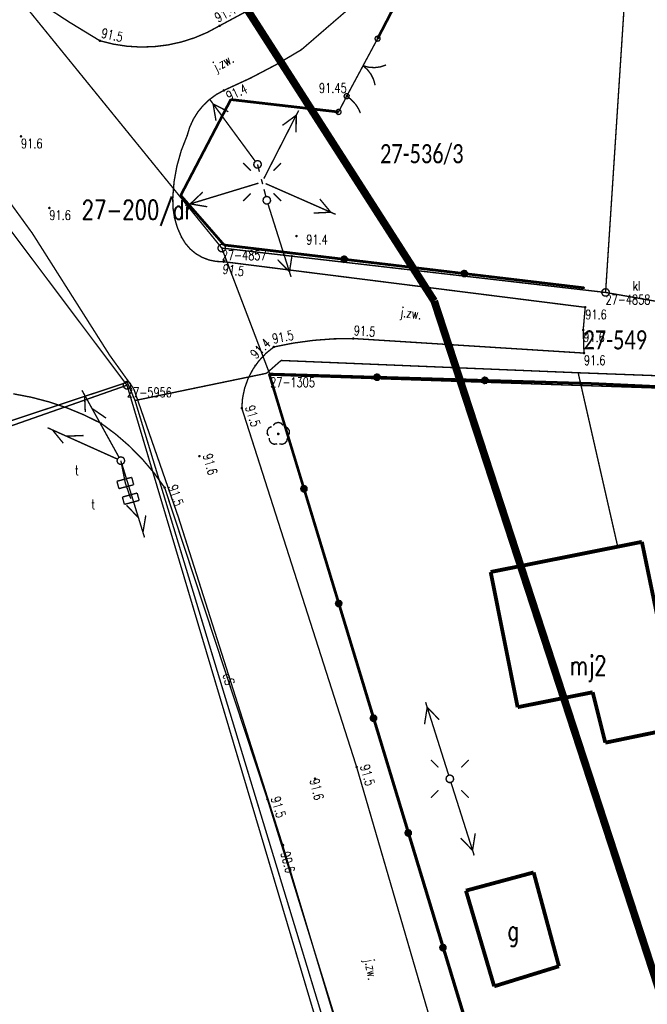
# Model space of a CAD drawing. Header units: metres. Extents: x 7542868 to 7543897, y 5828496 to 5830561.
# Tile 63 of 122: x 7543153 to 7543194, y 5830223 to 5830287. Entities that reach past the tile are written whole.
import ezdxf
from ezdxf.enums import TextEntityAlignment as Align

# ---------------------------------------------------------------- set-up
doc = ezdxf.new("R2010")
doc.units = ezdxf.units.M
doc.header["$MEASUREMENT"] = 0
for name, color, linetype in [('BDOT500_KTJZ_E_T_0', 7, 'Continuous'), ('BDOT500_KTJZ_L_0', 7, 'Continuous'), ('BDOT500_KTOK_L_1', 7, 'Continuous'), ('BDOT500_KTOK_L_3', 7, 'Continuous'), ('BDOT500_KTOK_L_4', 7, 'Continuous'), ('BDOT500_OBOP_T_1', 7, 'Continuous'), ('BDOT500_RTPW_T_0', 7, 'Continuous'), ('BDOT500_RTPW_T_1', 7, 'Continuous'), ('BUDYNKI_EGBB_E_T_0', 7, 'Continuous'), ('BUDYNKI_EGBB_L_0', 7, 'Continuous'), ('GESUT_SUPE_E_T_2', 7, 'Continuous'), ('GESUT_SUPE_L_2', 7, 'Continuous'), ('GESUT_SUPE_L_3', 7, 'Continuous'), ('GESUT_SUPP_L_6', 7, 'Continuous'), ('GESUT_SUPT_L_0', 7, 'Continuous'), ('GESUT_SUSM_L_4', 7, 'Continuous'), ('GESUT_SUSM_T_0', 7, 'Continuous'), ('GESUT_SUSM_T_3', 7, 'Continuous'), ('GESUT_SUTE_T_0', 7, 'Continuous'), ('GESUT_SUUK_E_T_3', 7, 'Continuous'), ('GESUT_SUUT_E_T_2', 7, 'Continuous'), ('GESUT_SUUT_T_2', 7, 'Continuous'), ('GLOWNA_BAZA_DZIALKI', 7, 'Continuous'), ('GLOWNA_BAZA_NUMERY_PUNKTOW', 7, 'Continuous'), ('GLOWNA_BAZA_PUNKTY', 7, 'Continuous'), ('LINIA_DRZEW', 7, 'Continuous'), ('SZUMIN_511-1_DROGA_POM_UZUPEL__', 7, 'Continuous')]:
    doc.layers.add(name, color=color, linetype=linetype)
doc.layers.add('Numery_dzialek', color=7, linetype='Continuous', lineweight=13)
doc.styles.add('Legend', font='calibri.ttf')
doc.styles.add('STYL_ARIAL', font='simplex', dxfattribs={"width": 0.75, "oblique": 0.1})

msp = doc.modelspace()

# ---------------------------------------------------------------- linework, layer by layer
at = {"layer": 'BDOT500_KTJZ_L_0', "color": 7, "const_width": 0.09}
for points in [[(7543157.83, 5830285.66), (7543155.8231, 5830286.8833), (7543153.8554, 5830288.1686), (7543151.9288, 5830289.5147), (7543150.0451, 5830290.9203), (7543148.2062, 5830292.384), (7543146.414, 5830293.9044), (7543144.67, 5830295.48)], [(7543165.65, 5830286.64), (7543173.86, 5830291.05)], [(7543175.93, 5830289.34), (7543171, 5830285.08)], [(7543165.65, 5830286.64), (7543164.8568, 5830286.2124), (7543164.0275, 5830285.8598), (7543163.1692, 5830285.5852), (7543162.2892, 5830285.3911), (7543161.395, 5830285.2791), (7543160.4944, 5830285.25), (7543159.5949, 5830285.3043), (7543158.7042, 5830285.4413), (7543157.83, 5830285.66)], [(7543171, 5830285.08), (7543169.3558, 5830284.1079), (7543167.6643, 5830283.2205), (7543165.93, 5830282.42)], [(7543163.53, 5830279.47), (7543163.6939, 5830280.0074), (7543163.9255, 5830280.5192), (7543164.221, 5830280.997), (7543164.5756, 5830281.4328), (7543164.9832, 5830281.8193), (7543165.4372, 5830282.1502), (7543165.93, 5830282.42)], [(7543162.59, 5830275.42), (7543162.6761, 5830276.462), (7543162.8628, 5830277.4908), (7543163.1484, 5830278.4966), (7543163.53, 5830279.47)], [(7543163.16, 5830272.84), (7543162.8911, 5830273.4512), (7543162.7046, 5830274.0924), (7543162.6037, 5830274.7524), (7543162.59, 5830275.42)], [(7543165.91, 5830271.23), (7543165.4292, 5830271.2463), (7543164.9576, 5830271.3415), (7543164.5081, 5830271.5129), (7543164.0929, 5830271.756), (7543163.7234, 5830272.064), (7543163.4096, 5830272.4287), (7543163.16, 5830272.84)], [(7543165.91, 5830271.23), (7543189.53, 5830268.25)], [(7543189.53, 5830268.25), (7543189.4, 5830266.77)], [(7543189.4, 5830266.77), (7543189.45, 5830265.26)], [(7543169.19, 5830265.66), (7543170.4729, 5830265.9132), (7543171.7686, 5830266.0897), (7543173.0725, 5830266.1887), (7543174.38, 5830266.21)], [(7543189.45, 5830265.26), (7543174.38, 5830266.21)], [(7543167.1, 5830261.66), (7543167.1499, 5830262.3272), (7543167.2895, 5830262.9816), (7543167.5163, 5830263.611), (7543167.8261, 5830264.2041), (7543168.2133, 5830264.7497), (7543168.6708, 5830265.238), (7543169.19, 5830265.66)], [(7543152.17, 5830262.6), (7543153.3649, 5830262.3707), (7543154.5416, 5830262.0615), (7543155.6948, 5830261.6738), (7543156.8193, 5830261.2092), (7543157.91, 5830260.67)], [(7543167.1, 5830261.66), (7543174.6, 5830238.22)], [(7543157.91, 5830260.67), (7543158.8637, 5830259.962), (7543159.7607, 5830259.1833), (7543160.5955, 5830258.3383), (7543161.3635, 5830257.4322), (7543162.06, 5830256.47)], [(7543168.77, 5830236.12), (7543162.06, 5830256.47)], [(7543174.6, 5830238.22), (7543182.37, 5830211.55)], [(7543176.29, 5830211.84), (7543168.77, 5830236.12)]]:
    msp.add_lwpolyline(points, dxfattribs=at)
at = {"layer": 'BDOT500_KTOK_L_1', "color": 7, "const_width": 0.09}
for points in [[(7543175.97, 5830285.8), (7543175.2558, 5830284.4706)], [(7543175.8355, 5830285.696), (7543175.8001, 5830285.8068), (7543175.8443, 5830285.9144), (7543175.9472, 5830285.9685), (7543176.0608, 5830285.9437), (7543176.132, 5830285.8517), (7543176.1273, 5830285.7355), (7543176.049, 5830285.6495), (7543175.9338, 5830285.6339), (7543175.8355, 5830285.696)], [(7543175.3741, 5830284.6908), (7543174.6642, 5830283.3694)], [(7543176.5193, 5830284.0756), (7543176.1546, 5830283.9552), (7543175.7737, 5830283.9068), (7543175.3905, 5830283.9321), (7543175.0192, 5830284.0301)], [(7543175.0192, 5830284.0301), (7543175.3059, 5830283.7746), (7543175.5385, 5830283.4691), (7543175.7084, 5830283.1247), (7543175.8094, 5830282.7542)], [(7543174.6642, 5830283.3694), (7543173.95, 5830282.04)], [(7543173.8155, 5830281.936), (7543173.7801, 5830282.0468), (7543173.8243, 5830282.1544), (7543173.9272, 5830282.2085), (7543174.0408, 5830282.1837), (7543174.112, 5830282.0917), (7543174.1073, 5830281.9755), (7543174.029, 5830281.8895), (7543173.9138, 5830281.8739), (7543173.8155, 5830281.936)]]:
    msp.add_lwpolyline(points, dxfattribs=at)
at = {"layer": 'BDOT500_KTOK_L_3', "color": 7, "const_width": 0.09}
for points in [[(7543173.95, 5830282.04), (7543173.685, 5830281.525)], [(7543173.8155, 5830281.936), (7543173.7801, 5830282.0468), (7543173.8243, 5830282.1544), (7543173.9272, 5830282.2085), (7543174.0408, 5830282.1837), (7543174.112, 5830282.0917), (7543174.1073, 5830281.9755), (7543174.029, 5830281.8895), (7543173.9138, 5830281.8739), (7543173.8155, 5830281.936)], [(7543173.95, 5830282.04), (7543174.0319, 5830281.9805)], [(7543174.0319, 5830281.9805), (7543174.1137, 5830281.921)], [(7543174.1137, 5830281.921), (7543174.1867, 5830281.8661)], [(7543174.1867, 5830281.8661), (7543174.2614, 5830281.7929)], [(7543173.2855, 5830280.906), (7543173.2501, 5830281.0168), (7543173.2943, 5830281.1244), (7543173.3972, 5830281.1785), (7543173.5108, 5830281.1537), (7543173.582, 5830281.0617), (7543173.5773, 5830280.9455), (7543173.499, 5830280.8595), (7543173.3838, 5830280.8439), (7543173.2855, 5830280.906)], [(7543173.685, 5830281.525), (7543173.42, 5830281.01)], [(7543174.2614, 5830281.7929), (7543174.3309, 5830281.7311)], [(7543174.3309, 5830281.7311), (7543174.3968, 5830281.6625)], [(7543174.3968, 5830281.6625), (7543174.4591, 5830281.587)], [(7543174.4591, 5830281.587), (7543174.525, 5830281.5183)], [(7543174.525, 5830281.5183), (7543174.575, 5830281.4405)], [(7543174.575, 5830281.4405), (7543174.6338, 5830281.3581)], [(7543174.6338, 5830281.3581), (7543174.6748, 5830281.2849)], [(7543174.6748, 5830281.2849), (7543174.7248, 5830281.2071)], [(7543174.7248, 5830281.2071), (7543174.7623, 5830281.127)], [(7543174.7623, 5830281.127), (7543174.7998, 5830281.0469)], [(7543174.7998, 5830281.0469), (7543174.8338, 5830280.9599)], [(7543174.8338, 5830280.9599), (7543174.8409, 5830280.9302)]]:
    msp.add_lwpolyline(points, dxfattribs=at)
at = {"layer": 'BDOT500_KTOK_L_4', "color": 7, "const_width": 0.175}
for points in [[(7543175.97, 5830285.8), (7543177.22, 5830288.21)], [(7543163.11, 5830275.56), (7543166.38, 5830281.82)], [(7543166.38, 5830281.82), (7543173.42, 5830281.01)], [(7543165.94, 5830272.32), (7543163.11, 5830275.56)], [(7543173.7833, 5830271.3867), (7543165.94, 5830272.32)], [(7543173.6488, 5830271.2827), (7543173.6135, 5830271.3935), (7543173.6576, 5830271.5011), (7543173.7606, 5830271.5551), (7543173.8742, 5830271.5304), (7543173.9453, 5830271.4384), (7543173.9406, 5830271.3222), (7543173.8624, 5830271.2362), (7543173.7471, 5830271.2206), (7543173.6488, 5830271.2827)], [(7543181.6267, 5830270.4533), (7543173.7833, 5830271.3867)], [(7543181.4922, 5830270.3494), (7543181.4568, 5830270.4602), (7543181.5009, 5830270.5677), (7543181.6039, 5830270.6218), (7543181.7175, 5830270.597), (7543181.7886, 5830270.505), (7543181.784, 5830270.3888), (7543181.7057, 5830270.3028), (7543181.5905, 5830270.2872), (7543181.4922, 5830270.3494)], [(7543189.47, 5830269.52), (7543181.6267, 5830270.4533)], [(7543171.16, 5830256.3967), (7543168.89, 5830263.89)], [(7543168.89, 5830263.89), (7543175.9333, 5830263.6833)], [(7543175.7988, 5830263.5794), (7543175.7635, 5830263.6902), (7543175.8076, 5830263.7977), (7543175.9106, 5830263.8518), (7543176.0242, 5830263.827), (7543176.0953, 5830263.735), (7543176.0906, 5830263.6188), (7543176.0124, 5830263.5328), (7543175.8971, 5830263.5172), (7543175.7988, 5830263.5794)], [(7543175.9333, 5830263.6833), (7543182.9767, 5830263.4767)], [(7543182.8422, 5830263.3727), (7543182.8068, 5830263.4835), (7543182.8509, 5830263.5911), (7543182.9539, 5830263.6451), (7543183.0675, 5830263.6204), (7543183.1386, 5830263.5284), (7543183.134, 5830263.4122), (7543183.0557, 5830263.3262), (7543182.9405, 5830263.3106), (7543182.8422, 5830263.3727)], [(7543182.9767, 5830263.4767), (7543190.02, 5830263.27)], [(7543190.02, 5830263.27), (7543195.3925, 5830263.0213)], [(7543171.0255, 5830256.2927), (7543170.9901, 5830256.4035), (7543171.0343, 5830256.5111), (7543171.1372, 5830256.5651), (7543171.2508, 5830256.5404), (7543171.322, 5830256.4484), (7543171.3173, 5830256.3322), (7543171.239, 5830256.2462), (7543171.1238, 5830256.2306), (7543171.0255, 5830256.2927)], [(7543173.43, 5830248.9033), (7543171.16, 5830256.3967)], [(7543173.2955, 5830248.7994), (7543173.2601, 5830248.9102), (7543173.3043, 5830249.0177), (7543173.4072, 5830249.0718), (7543173.5208, 5830249.047), (7543173.592, 5830248.955), (7543173.5873, 5830248.8388), (7543173.509, 5830248.7528), (7543173.3938, 5830248.7372), (7543173.2955, 5830248.7994)], [(7543175.7, 5830241.41), (7543173.43, 5830248.9033)], [(7543175.5655, 5830241.306), (7543175.5301, 5830241.4168), (7543175.5743, 5830241.5244), (7543175.6772, 5830241.5785), (7543175.7908, 5830241.5537), (7543175.862, 5830241.4617), (7543175.8573, 5830241.3455), (7543175.779, 5830241.2595), (7543175.6638, 5830241.2439), (7543175.5655, 5830241.306)], [(7543177.97, 5830233.9167), (7543175.7, 5830241.41)], [(7543177.8355, 5830233.8127), (7543177.8001, 5830233.9235), (7543177.8443, 5830234.0311), (7543177.9472, 5830234.0851), (7543178.0608, 5830234.0604), (7543178.132, 5830233.9684), (7543178.1273, 5830233.8522), (7543178.049, 5830233.7662), (7543177.9338, 5830233.7506), (7543177.8355, 5830233.8127)], [(7543180.24, 5830226.4233), (7543177.97, 5830233.9167)], [(7543180.1055, 5830226.3194), (7543180.0701, 5830226.4302), (7543180.1143, 5830226.5377), (7543180.2172, 5830226.5918), (7543180.3308, 5830226.567), (7543180.402, 5830226.475), (7543180.3973, 5830226.3588), (7543180.319, 5830226.2728), (7543180.2038, 5830226.2572), (7543180.1055, 5830226.3194)], [(7543182.51, 5830218.93), (7543180.24, 5830226.4233)]]:
    msp.add_lwpolyline(points, dxfattribs=at)
at = {"layer": 'BDOT500_OBOP_T_1', "color": 3, "const_width": 0.09}
for points in [[(7543169.1557, 5830260.5434), (7543169.2929, 5830260.68), (7543169.48, 5830260.7301), (7543169.6671, 5830260.68), (7543169.8043, 5830260.5434)], [(7543168.8441, 5830259.8457), (7543168.7564, 5830260.0184), (7543168.7667, 5830260.2118), (7543168.8721, 5830260.3743), (7543169.0445, 5830260.4625)], [(7543169.48, 5830260.025), (7543169.5118, 5830260.0118), (7543169.525, 5830259.98), (7543169.5118, 5830259.9482), (7543169.48, 5830259.935), (7543169.4482, 5830259.9482), (7543169.435, 5830259.98), (7543169.4482, 5830260.0118), (7543169.48, 5830260.025)], [(7543169.9156, 5830260.4625), (7543170.0879, 5830260.3743), (7543170.1933, 5830260.2118), (7543170.2036, 5830260.0184), (7543170.116, 5830259.8457)], [(7543169.4113, 5830259.3337), (7543169.2199, 5830259.3037), (7543169.0392, 5830259.3732), (7543168.9172, 5830259.5236), (7543168.8866, 5830259.7149)], [(7543170.0735, 5830259.7149), (7543170.0428, 5830259.5236), (7543169.9208, 5830259.3732), (7543169.7401, 5830259.3037), (7543169.5488, 5830259.3337)]]:
    msp.add_lwpolyline(points, dxfattribs=at)
at = {"layer": 'BDOT500_RTPW_T_0', "color": 7, "const_width": 0.075}
for points in [[(7543165.65, 5830286.685), (7543165.6818, 5830286.6718), (7543165.695, 5830286.64), (7543165.6818, 5830286.6082), (7543165.65, 5830286.595), (7543165.6182, 5830286.6082), (7543165.605, 5830286.64), (7543165.6182, 5830286.6718), (7543165.65, 5830286.685)], [(7543157.83, 5830285.705), (7543157.8618, 5830285.6918), (7543157.875, 5830285.66), (7543157.8618, 5830285.6282), (7543157.83, 5830285.615), (7543157.7982, 5830285.6282), (7543157.785, 5830285.66), (7543157.7982, 5830285.6918), (7543157.83, 5830285.705)], [(7543165.93, 5830282.465), (7543165.9618, 5830282.4518), (7543165.975, 5830282.42), (7543165.9618, 5830282.3882), (7543165.93, 5830282.375), (7543165.8982, 5830282.3882), (7543165.885, 5830282.42), (7543165.8982, 5830282.4518), (7543165.93, 5830282.465)], [(7543152.68, 5830279.465), (7543152.7118, 5830279.4518), (7543152.725, 5830279.42), (7543152.7118, 5830279.3882), (7543152.68, 5830279.375), (7543152.6482, 5830279.3882), (7543152.635, 5830279.42), (7543152.6482, 5830279.4518), (7543152.68, 5830279.465)], [(7543154.53, 5830274.785), (7543154.5618, 5830274.7718), (7543154.575, 5830274.74), (7543154.5618, 5830274.7082), (7543154.53, 5830274.695), (7543154.4982, 5830274.7082), (7543154.485, 5830274.74), (7543154.4982, 5830274.7718), (7543154.53, 5830274.785)], [(7543170.7148, 5830272.9046), (7543170.7016, 5830272.8728), (7543170.6698, 5830272.8596), (7543170.638, 5830272.8728), (7543170.6248, 5830272.9046), (7543170.638, 5830272.9364), (7543170.6698, 5830272.9496), (7543170.7016, 5830272.9364), (7543170.7148, 5830272.9046)], [(7543165.91, 5830271.275), (7543165.9418, 5830271.2618), (7543165.955, 5830271.23), (7543165.9418, 5830271.1982), (7543165.91, 5830271.185), (7543165.8782, 5830271.1982), (7543165.865, 5830271.23), (7543165.8782, 5830271.2618), (7543165.91, 5830271.275)], [(7543189.53, 5830268.295), (7543189.5618, 5830268.2818), (7543189.575, 5830268.25), (7543189.5618, 5830268.2182), (7543189.53, 5830268.205), (7543189.4982, 5830268.2182), (7543189.485, 5830268.25), (7543189.4982, 5830268.2818), (7543189.53, 5830268.295)], [(7543189.4, 5830266.815), (7543189.4318, 5830266.8018), (7543189.445, 5830266.77), (7543189.4318, 5830266.7382), (7543189.4, 5830266.725), (7543189.3682, 5830266.7382), (7543189.355, 5830266.77), (7543189.3682, 5830266.8018), (7543189.4, 5830266.815)], [(7543174.38, 5830266.255), (7543174.4118, 5830266.2418), (7543174.425, 5830266.21), (7543174.4118, 5830266.1782), (7543174.38, 5830266.165), (7543174.3482, 5830266.1782), (7543174.335, 5830266.21), (7543174.3482, 5830266.2418), (7543174.38, 5830266.255)], [(7543169.19, 5830265.705), (7543169.2218, 5830265.6918), (7543169.235, 5830265.66), (7543169.2218, 5830265.6282), (7543169.19, 5830265.615), (7543169.1582, 5830265.6282), (7543169.145, 5830265.66), (7543169.1582, 5830265.6918), (7543169.19, 5830265.705)], [(7543189.45, 5830265.305), (7543189.4818, 5830265.2918), (7543189.495, 5830265.26), (7543189.4818, 5830265.2282), (7543189.45, 5830265.215), (7543189.4182, 5830265.2282), (7543189.405, 5830265.26), (7543189.4182, 5830265.2918), (7543189.45, 5830265.305)], [(7543168.998, 5830263.7813), (7543168.9849, 5830263.7494), (7543168.953, 5830263.7363), (7543168.9212, 5830263.7494), (7543168.908, 5830263.7813), (7543168.9212, 5830263.8131), (7543168.953, 5830263.8263), (7543168.9849, 5830263.8131), (7543168.998, 5830263.7813)], [(7543167.1, 5830261.705), (7543167.1318, 5830261.6918), (7543167.145, 5830261.66), (7543167.1318, 5830261.6282), (7543167.1, 5830261.615), (7543167.0682, 5830261.6282), (7543167.055, 5830261.66), (7543167.0682, 5830261.6918), (7543167.1, 5830261.705)], [(7543164.33, 5830258.575), (7543164.3618, 5830258.5618), (7543164.375, 5830258.53), (7543164.3618, 5830258.4982), (7543164.33, 5830258.485), (7543164.2982, 5830258.4982), (7543164.285, 5830258.53), (7543164.2982, 5830258.5618), (7543164.33, 5830258.575)], [(7543162.06, 5830256.515), (7543162.0918, 5830256.5018), (7543162.105, 5830256.47), (7543162.0918, 5830256.4382), (7543162.06, 5830256.425), (7543162.0282, 5830256.4382), (7543162.015, 5830256.47), (7543162.0282, 5830256.5018), (7543162.06, 5830256.515)], [(7543174.6, 5830238.265), (7543174.6318, 5830238.2518), (7543174.645, 5830238.22), (7543174.6318, 5830238.1882), (7543174.6, 5830238.175), (7543174.5682, 5830238.1882), (7543174.555, 5830238.22), (7543174.5682, 5830238.2518), (7543174.6, 5830238.265)], [(7543171.88, 5830237.505), (7543171.9118, 5830237.4918), (7543171.925, 5830237.46), (7543171.9118, 5830237.4282), (7543171.88, 5830237.415), (7543171.8482, 5830237.4282), (7543171.835, 5830237.46), (7543171.8482, 5830237.4918), (7543171.88, 5830237.505)], [(7543168.77, 5830236.165), (7543168.8018, 5830236.1518), (7543168.815, 5830236.12), (7543168.8018, 5830236.0882), (7543168.77, 5830236.075), (7543168.7382, 5830236.0882), (7543168.725, 5830236.12), (7543168.7382, 5830236.1518), (7543168.77, 5830236.165)]]:
    msp.add_lwpolyline(points, dxfattribs=at)
at = {"layer": 'BDOT500_RTPW_T_1', "color": 7, "const_width": 0.075}
msp.add_lwpolyline([(7543173.95, 5830282.085), (7543173.9818, 5830282.0718), (7543173.995, 5830282.04), (7543173.9818, 5830282.0082), (7543173.95, 5830281.995), (7543173.9182, 5830282.0082), (7543173.905, 5830282.04), (7543173.9182, 5830282.0718), (7543173.95, 5830282.085)], dxfattribs=at)
at = {"layer": 'BUDYNKI_EGBB_L_0', "color": 34, "const_width": 0.25}
for points in [[(7543193.2324, 5830252.9287), (7543183.3546, 5830250.9596)], [(7543193.2324, 5830252.9287), (7543195.7371, 5830240.8244)], [(7543183.3546, 5830250.9596), (7543185.1163, 5830242.1306)], [(7543185.1163, 5830242.1306), (7543190.0203, 5830243.1049)], [(7543190.8434, 5830239.8101), (7543190.0203, 5830243.1049)], [(7543195.7371, 5830240.8244), (7543190.8434, 5830239.8101)], [(7543181.7393, 5830230.1452), (7543186.1617, 5830231.3362)], [(7543186.1617, 5830231.3362), (7543187.8146, 5830225.2068)], [(7543183.5831, 5830223.8971), (7543181.7393, 5830230.1452)], [(7543187.8146, 5830225.2068), (7543183.5831, 5830223.8971)]]:
    msp.add_lwpolyline(points, dxfattribs=at)
at = {"layer": 'GESUT_SUPE_L_2', "color": 1, "const_width": 0.09}
for points in [[(7543145.1, 5830284.55), (7543153.42, 5830273.08)], [(7543153.42, 5830273.08), (7543158.46, 5830265.13)], [(7543158.46, 5830265.13), (7543160.04, 5830262.93)], [(7543160.04, 5830262.93), (7543162.96, 5830254.53)], [(7543162.96, 5830254.53), (7543169.77, 5830233.11)], [(7543169.77, 5830233.11), (7543182.42, 5830190.88)]]:
    msp.add_lwpolyline(points, dxfattribs=at)
at = {"layer": 'GESUT_SUPE_L_3', "color": 1, "const_width": 0.09}
for points in [[(7543167.9787, 5830277.789), (7543165.0171, 5830281.8176)], [(7543165.4139, 5830280.4337), (7543165.2244, 5830281.5356)], [(7543166.2196, 5830281.026), (7543165.2244, 5830281.5356)], [(7543168.5391, 5830276.6548), (7543170.8131, 5830281.1078)], [(7543169.7538, 5830280.1328), (7543170.6539, 5830280.796)], [(7543170.6444, 5830279.6781), (7543170.6539, 5830280.796)], [(7543163.4028, 5830274.904), (7543168.1863, 5830276.3593)], [(7543173.2312, 5830274.3185), (7543168.6543, 5830276.3315)], [(7543163.7376, 5830275.0058), (7543164.5488, 5830275.7753)], [(7543163.7376, 5830275.0058), (7543164.8398, 5830274.8186)], [(7543170.3166, 5830270.2359), (7543168.8086, 5830275.0031)], [(7543172.9108, 5830274.4594), (7543172.1967, 5830275.3197)], [(7543172.9108, 5830274.4594), (7543171.7941, 5830274.4043)], [(7543170.2111, 5830270.5696), (7543170.3862, 5830271.6739)], [(7543170.2111, 5830270.5696), (7543169.4327, 5830271.3723)], [(7543179.0353, 5830241.0166), (7543179.2104, 5830242.1208)], [(7543180.6128, 5830237.6874), (7543179.1048, 5830242.4545)], [(7543179.9887, 5830241.3182), (7543179.2104, 5830242.1208)], [(7543182.2775, 5830232.4454), (7543180.7639, 5830237.2108)], [(7543182.1716, 5830232.7789), (7543182.3454, 5830233.8834)], [(7543182.1716, 5830232.7789), (7543181.3923, 5830233.5807)]]:
    msp.add_lwpolyline(points, dxfattribs=at)
at = {"layer": 'GESUT_SUPP_L_6', "color": 30, "const_width": 0.09}
for points in [[(7543168.7136, 5830263.9392), (7543169.6629, 5830264.7769)], [(7543169.6629, 5830264.7769), (7543189.0687, 5830263.9742)], [(7543160.1246, 5830262.1618), (7543168.7136, 5830263.9392)], [(7543189.0687, 5830263.9742), (7543201.8508, 5830263.4988)], [(7543189.0687, 5830263.9742), (7543191.6537, 5830252.614)], [(7543149.9099, 5830260.1404), (7543159.6183, 5830263.3532)], [(7543159.6183, 5830263.3532), (7543160.1246, 5830262.1618)], [(7543160.1246, 5830262.1618), (7543177.2867, 5830205.6938)]]:
    msp.add_lwpolyline(points, dxfattribs=at)
at = {"layer": 'GESUT_SUPT_L_0', "color": 30, "const_width": 0.09}
for points in [[(7543159.0792, 5830258.4513), (7543156.6595, 5830262.8268)], [(7543156.8753, 5830261.4034), (7543156.8289, 5830262.5205)], [(7543158.2343, 5830261.0123), (7543157.3128, 5830261.6454)], [(7543158.9722, 5830258.335), (7543154.4117, 5830260.3849)], [(7543155.438, 5830259.3754), (7543154.731, 5830260.2414)], [(7543156.7601, 5830259.8775), (7543155.643, 5830259.8315)], [(7543159.4904, 5830256.7743), (7543159.2002, 5830258.2325)], [(7543159.2738, 5830257.9936), (7543160.7455, 5830253.2151)], [(7543159.8476, 5830255.7466), (7543159.4904, 5830256.7743)], [(7543159.576, 5830255.3138), (7543160.3482, 5830254.5053)], [(7543160.826, 5830254.6525), (7543160.6425, 5830253.5496)]]:
    msp.add_lwpolyline(points, dxfattribs=at)
at = {"layer": 'GESUT_SUSM_L_4', "color": 7, "const_width": 0.09}
for points in [[(7543167.929, 5830277.4347), (7543167.8777, 5830277.5659), (7543167.9055, 5830277.704), (7543168.0036, 5830277.8051), (7543168.1408, 5830277.8372), (7543168.2735, 5830277.79), (7543168.3596, 5830277.6786), (7543168.3718, 5830277.5382), (7543168.3062, 5830277.4136), (7543168.1837, 5830277.3442), (7543168.043, 5830277.352), (7543167.929, 5830277.4347)], [(7543168.2519, 5830277.1035), (7543168.1268, 5830277.5876)], [(7543168.4613, 5830276.2935), (7543168.377, 5830276.6194)], [(7543168.5354, 5830275.0886), (7543168.4841, 5830275.2198), (7543168.512, 5830275.3579), (7543168.61, 5830275.459), (7543168.7472, 5830275.4911), (7543168.8799, 5830275.4439), (7543168.9661, 5830275.3324), (7543168.9783, 5830275.1921), (7543168.9127, 5830275.0674), (7543168.7901, 5830274.998), (7543168.6495, 5830275.0059), (7543168.5354, 5830275.0886)], [(7543168.6706, 5830275.4835), (7543168.5455, 5830275.9676)]]:
    msp.add_lwpolyline(points, dxfattribs=at)
at = {"layer": 'GESUT_SUSM_T_0', "color": 7, "const_width": 0.09}
for points in [[(7543167.6829, 5830277.1746), (7543167.188, 5830277.6696)], [(7543169.1679, 5830277.1746), (7543169.6629, 5830277.6696)], [(7543167.6829, 5830275.6896), (7543167.188, 5830275.1947)], [(7543169.1679, 5830275.6896), (7543169.6629, 5830275.1947)], [(7543179.9458, 5830238.1915), (7543179.4508, 5830238.6865)], [(7543181.4307, 5830238.1915), (7543181.9257, 5830238.6865)], [(7543179.9458, 5830236.7065), (7543179.4508, 5830236.2116)], [(7543181.4307, 5830236.7065), (7543181.9257, 5830236.2116)]]:
    msp.add_lwpolyline(points, dxfattribs=at)
at = {"layer": 'GESUT_SUSM_T_3', "color": 7, "const_width": 0.09}
for points in [[(7543159.2002, 5830258.4825), (7543159.3354, 5830258.4428), (7543159.4276, 5830258.3364), (7543159.4476, 5830258.1969), (7543159.3891, 5830258.0688), (7543159.2706, 5830257.9926), (7543159.1298, 5830257.9926), (7543159.0113, 5830258.0688), (7543158.9527, 5830258.1969), (7543158.9728, 5830258.3364), (7543159.065, 5830258.4428), (7543159.2002, 5830258.4825)], [(7543180.6882, 5830237.699), (7543180.8234, 5830237.6593), (7543180.9157, 5830237.5529), (7543180.9357, 5830237.4134), (7543180.8772, 5830237.2853), (7543180.7587, 5830237.2092), (7543180.6178, 5830237.2092), (7543180.4993, 5830237.2853), (7543180.4408, 5830237.4134), (7543180.4608, 5830237.5529), (7543180.5531, 5830237.6593), (7543180.6882, 5830237.699)]]:
    msp.add_lwpolyline(points, dxfattribs=at)
at = {"layer": 'GESUT_SUTE_T_0', "color": 1, "const_width": 0.09}
msp.add_lwpolyline([(7543169.77, 5830233.1725), (7543169.8142, 5830233.1542), (7543169.8325, 5830233.11), (7543169.8142, 5830233.0658), (7543169.77, 5830233.0475), (7543169.7258, 5830233.0658), (7543169.7075, 5830233.11), (7543169.7258, 5830233.1542), (7543169.77, 5830233.1725)], dxfattribs=at)
at = {"layer": 'GESUT_SUUT_T_2', "color": 7, "const_width": 0.09}
for points in [[(7543159.9093, 5830257.1445), (7543158.9429, 5830256.8873)], [(7543158.9429, 5830256.8873), (7543159.0715, 5830256.4041)], [(7543160.0379, 5830256.6613), (7543159.9093, 5830257.1445)], [(7543159.0715, 5830256.4041), (7543160.0379, 5830256.6613)], [(7543160.2646, 5830256.119), (7543159.2995, 5830255.8568)], [(7543160.3957, 5830255.6365), (7543160.2646, 5830256.119)], [(7543159.2995, 5830255.8568), (7543159.4307, 5830255.3743)], [(7543159.4307, 5830255.3743), (7543160.3957, 5830255.6365)]]:
    msp.add_lwpolyline(points, dxfattribs=at)
at = {"layer": 'GLOWNA_BAZA_DZIALKI', "color": 92, "lineweight": 20, "const_width": 0.09}
for points in [[(7543165.79, 5830272.12), (7543152.94, 5830287.95)], [(7543190.86, 5830269.22), (7543192.08, 5830288)], [(7543159.6, 5830263.16), (7543142.08, 5830286.48)], [(7543168.95, 5830263.82), (7543165.79, 5830272.12)], [(7543165.79, 5830272.12), (7543190.86, 5830269.22)], [(7543190.86, 5830269.22), (7543220.94, 5830263.95)], [(7543200.76, 5830159.21), (7543168.95, 5830263.82)], [(7543200.8, 5830262.76), (7543168.95, 5830263.82)], [(7543132.74, 5830253.73), (7543159.6, 5830263.16)], [(7543159.6, 5830263.16), (7543190.84, 5830158.25)]]:
    msp.add_lwpolyline(points, dxfattribs=at)
at = {"layer": 'GLOWNA_BAZA_PUNKTY', "color": 7, "const_width": 0.09}
for points in [[(7543165.79, 5830272.37), (7543165.9252, 5830272.3303), (7543166.0174, 5830272.2239), (7543166.0375, 5830272.0844), (7543165.9789, 5830271.9563), (7543165.8604, 5830271.8801), (7543165.7196, 5830271.8801), (7543165.6011, 5830271.9563), (7543165.5425, 5830272.0844), (7543165.5626, 5830272.2239), (7543165.6548, 5830272.3303), (7543165.79, 5830272.37)], [(7543190.86, 5830269.47), (7543190.9952, 5830269.4303), (7543191.0874, 5830269.3239), (7543191.1075, 5830269.1844), (7543191.0489, 5830269.0563), (7543190.9304, 5830268.9801), (7543190.7896, 5830268.9801), (7543190.6711, 5830269.0563), (7543190.6125, 5830269.1844), (7543190.6326, 5830269.3239), (7543190.7248, 5830269.4303), (7543190.86, 5830269.47)], [(7543168.95, 5830263.865), (7543168.9818, 5830263.8518), (7543168.995, 5830263.82), (7543168.9818, 5830263.7882), (7543168.95, 5830263.775), (7543168.9182, 5830263.7882), (7543168.905, 5830263.82), (7543168.9182, 5830263.8518), (7543168.95, 5830263.865)], [(7543159.6, 5830263.41), (7543159.7352, 5830263.3703), (7543159.8274, 5830263.2639), (7543159.8475, 5830263.1244), (7543159.7889, 5830262.9963), (7543159.6704, 5830262.9201), (7543159.5296, 5830262.9201), (7543159.4111, 5830262.9963), (7543159.3525, 5830263.1244), (7543159.3726, 5830263.2639), (7543159.4648, 5830263.3703), (7543159.6, 5830263.41)]]:
    msp.add_lwpolyline(points, dxfattribs=at)
at = {"layer": 'LINIA_DRZEW', "color": 6}
for p in [(7543165.6535, 5830286.6355), (7543175.9685, 5830285.7959), (7543157.8305, 5830285.6621), (7543170.9972, 5830285.0837), (7543165.9311, 5830282.4157), (7543173.9524, 5830282.0364), (7543166.3796, 5830281.8218), (7543173.4202, 5830281.0111), (7543152.6827, 5830279.422), (7543163.5339, 5830279.4746), (7543163.1101, 5830275.5562), (7543162.587, 5830275.421), (7543154.5338, 5830274.7402), (7543163.165, 5830272.8365), (7543165.9392, 5830272.3201), (7543165.907, 5830271.2271), (7543189.47, 5830269.5212), (7543189.533, 5830268.2472), (7543189.4022, 5830266.7682), (7543174.3764, 5830266.2053), (7543169.1906, 5830265.6621), (7543189.4463, 5830265.2588), (7543167.9794, 5830264.4417), (7543168.8925, 5830263.8898), (7543190.0163, 5830263.2733), (7543167.1001, 5830261.6572), (7543157.9088, 5830260.673), (7543169.4814, 5830259.9757), (7543164.3346, 5830258.526), (7543162.0606, 5830256.47), (7543174.6012, 5830238.22), (7543171.8788, 5830237.4569), (7543168.7676, 5830236.116)]:
    msp.add_point(p, dxfattribs=at)
at = {"layer": 'SZUMIN_511-1_DROGA_POM_UZUPEL__', "color": 3}
for points, const_width in [([(7543133.208, 5830341.083), (7543179.669, 5830268.658)], 0.5), ([(7543179.669, 5830268.658), (7543290.622, 5829928.644)], 0.5), ([(7543168.95, 5830263.82), (7543200.8, 5830262.76)], 0.09), ([(7543200.76, 5830159.21), (7543168.95, 5830263.82)], 0.09), ([(7543132.74, 5830253.73), (7543159.6, 5830263.16)], 0.09), ([(7543159.6, 5830263.16), (7543190.84, 5830158.25)], 0.09)]:
    msp.add_lwpolyline(points, dxfattribs=dict(at, const_width=const_width))
at = {"layer": 'SZUMIN_511-1_DROGA_POM_UZUPEL__', "color": 7, "const_width": 0.09}
for points in [[(7543152.94, 5830287.95), (7543165.79, 5830272.12)], [(7543142.08, 5830286.48), (7543159.6, 5830263.16)], [(7543165.79, 5830272.12), (7543168.95, 5830263.82)], [(7543190.86, 5830269.22), (7543165.79, 5830272.12)], [(7543220.94, 5830263.95), (7543190.86, 5830269.22)], [(7543168.95, 5830263.82), (7543200.76, 5830159.21)], [(7543200.8, 5830262.76), (7543168.95, 5830263.82)], [(7543159.6, 5830263.16), (7543132.74, 5830253.73)], [(7543159.6, 5830263.16), (7543190.84, 5830158.25)]]:
    msp.add_lwpolyline(points, dxfattribs=at)

# ---------------------------------------------------------------- texts
at = {"layer": 'BDOT500_KTJZ_E_T_0', "color": 7, "style": 'STYL_ARIAL', "width": 0.75}
for rotation, p in [(27.8973, (7543165.8856, 5830284.242)), (352.4054, (7543178.1577, 5830267.8613)), (280.3048, (7543175.5528, 5830224.9953))]:
    msp.add_text('j.zw.', height=0.625, rotation=rotation, dxfattribs=at).set_placement(p, align=Align.MIDDLE_CENTER)
at = {"layer": 'BDOT500_RTPW_T_0', "color": 7, "style": 'STYL_ARIAL', "width": 0.75}
for s, rotation, p in [('91.4', 28.31, (7543165.6335, 5830286.6706)), ('91.5', 347.5757, (7543157.8375, 5830285.6939)), ('91.5', 10.93, (7543169.1834, 5830265.6941)), ('91.5', 356.14, (7543174.3823, 5830266.2446)), ('91.5', 287.54, (7543167.1331, 5830261.6705)), ('91.6', 285.65, (7543164.3634, 5830258.5394)), ('91.5', 288.307, (7543162.093, 5830256.4809)), ('91.5', 286.14, (7543174.6334, 5830238.2297)), ('91.5', 287.05, (7543168.8032, 5830236.1302))]:
    msp.add_text(s, height=0.625, rotation=rotation, dxfattribs=at).set_placement(p, align=Align.BOTTOM_LEFT)
for s, rotation, p in [('91.4', 25.0402, (7543165.9961, 5830282.2784)), ('91.5', 352.7393, (7543165.8903, 5830271.075))]:
    msp.add_text(s, height=0.625, rotation=rotation, dxfattribs=at).set_placement(p, align=Align.TOP_LEFT)
for s, p in [('91.6', (7543152.68, 5830279.2637)), ('91.6', (7543154.53, 5830274.5838)), ('91.4', (7543171.3041, 5830272.9835)), ('91.6', (7543189.53, 5830268.0938)), ('91.6', (7543189.4, 5830266.6137)), ('91.6', (7543189.45, 5830265.1037))]:
    msp.add_text(s, height=0.625, dxfattribs=at).set_placement(p, align=Align.TOP_LEFT)
msp.add_text('91.4', height=0.625, rotation=44.2793, dxfattribs=at).set_placement((7543169.1658, 5830265.6849), align=Align.BOTTOM_RIGHT)
msp.add_text('91.6', height=0.625, rotation=283.8244, dxfattribs=at).set_placement((7543171.8294, 5830237.4476), align=Align.MIDDLE_LEFT)
at = {"layer": 'BDOT500_RTPW_T_1', "color": 7, "style": 'STYL_ARIAL', "width": 0.75}
msp.add_text('91.45', height=0.625, dxfattribs=at).set_placement((7543173.95, 5830282.0747), align=Align.BOTTOM_RIGHT)
at = {"layer": 'BUDYNKI_EGBB_E_T_0', "color": 7, "style": 'STYL_ARIAL', "width": 0.75}
for s, p in [('mj2', (7543189.7166, 5830244.8555)), ('g', (7543184.8167, 5830227.5422))]:
    msp.add_text(s, height=1.25, dxfattribs=at).set_placement(p, align=Align.MIDDLE_CENTER)
at = {"layer": 'GESUT_SUPE_E_T_2', "color": 1, "style": 'STYL_ARIAL', "width": 0.75}
msp.add_text('eS', height=0.625, rotation=286.209, dxfattribs=at).set_placement((7543166.2436, 5830243.9649), align=Align.MIDDLE_CENTER)
at = {"layer": 'GESUT_SUTE_T_0', "color": 1, "style": 'STYL_ARIAL', "width": 0.75}
msp.add_text('90.6', height=0.625, rotation=284.8708, dxfattribs=at).set_placement((7543169.4385, 5830232.5608), align=Align.BOTTOM_LEFT)
at = {"layer": 'GESUT_SUUK_E_T_3', "color": 7, "style": 'STYL_ARIAL', "width": 0.75}
msp.add_text('kl', height=0.625, dxfattribs=at).set_placement((7543192.6345, 5830269.1538), align=Align.BOTTOM_LEFT)
at = {"layer": 'GESUT_SUUT_E_T_2', "color": 7, "style": 'STYL_ARIAL', "width": 0.75}
for p in [(7543156.207, 5830257.9127), (7543157.268, 5830255.6886)]:
    msp.add_text('t', height=0.625, dxfattribs=at).set_placement(p, align=Align.TOP_LEFT)
at = {"layer": 'GLOWNA_BAZA_NUMERY_PUNKTOW', "color": 7, "style": 'STYL_ARIAL', "width": 0.75}
for s, p in [('27-4857', (7543165.79, 5830271.9638)), ('27-4858', (7543190.86, 5830269.0637)), ('27-1305', (7543168.95, 5830263.6638)), ('27-5956', (7543159.6, 5830263.0038))]:
    msp.add_text(s, height=0.625, dxfattribs=at).set_placement(p, align=Align.TOP_LEFT)
at = {"layer": 'Numery_dzialek', "color": 92, "linetype": 'Continuous', "style": 'Legend', "width": 0.75}
for s, p in [('27-536/3', (7543176.13, 5830278.9075)), ('27-549', (7543189.42, 5830266.7475))]:
    msp.add_text(s, height=1.25, dxfattribs=at).set_placement(p, align=Align.TOP_LEFT)
at = {"layer": 'SZUMIN_511-1_DROGA_POM_UZUPEL__', "color": 7, "style": 'STYL_ARIAL', "width": 0.75}
msp.add_text('27-200/dr', height=1.25, dxfattribs=at).set_placement((7543156.64, 5830275.2475), align=Align.TOP_LEFT)

doc.saveas('drawing.dxf')
